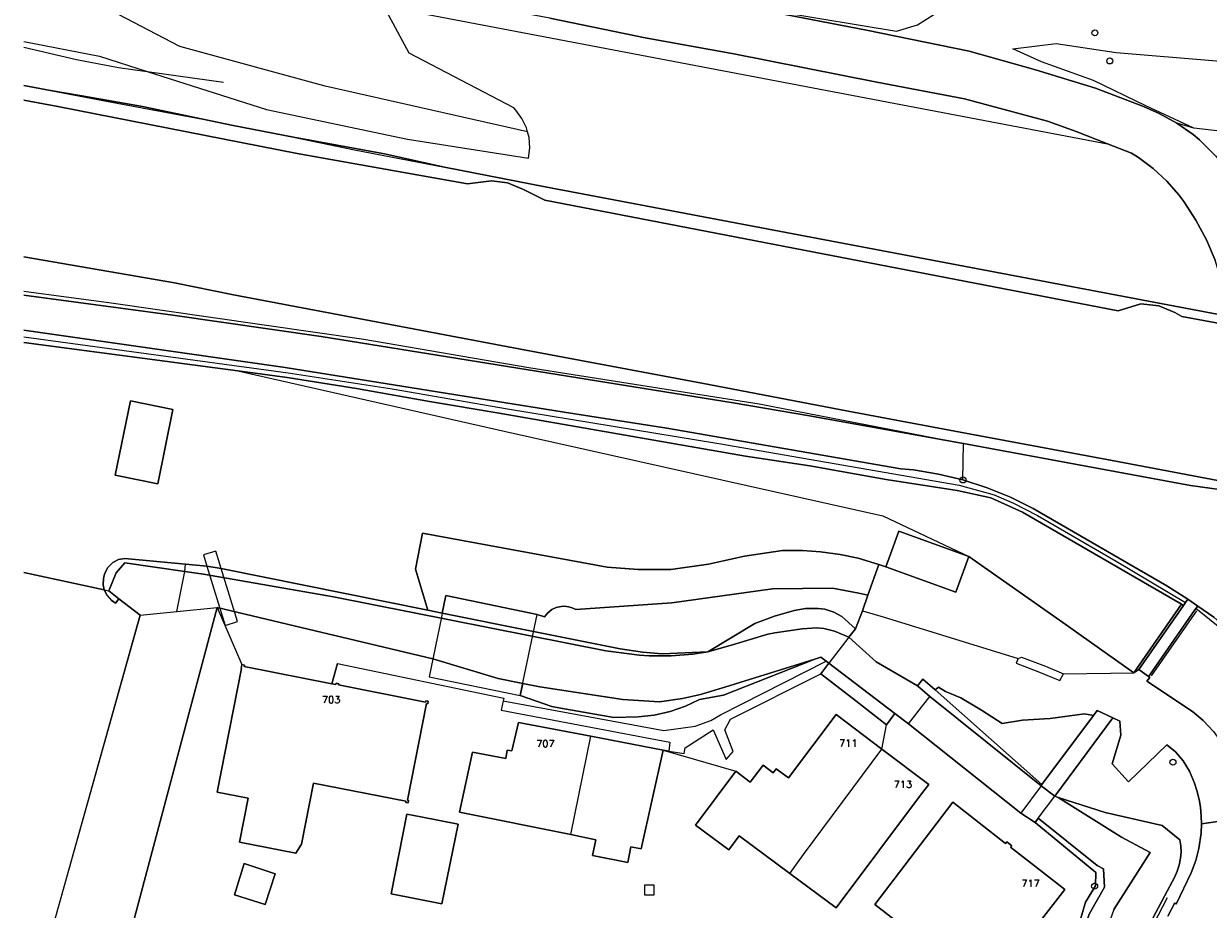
# Model space of a CAD drawing. Header units: metres. Extents: x 108000 to 109000, y 423600 to 424200.
# Tile 23 of 106: x 108000 to 108099, y 423992 to 424066. Entities that reach past the tile are written whole.
import ezdxf

# ---------------------------------------------------------------- set-up
doc = ezdxf.new("R2010")
doc.units = ezdxf.units.M
doc.header["$MEASUREMENT"] = 0
for name, color, linetype in [('bouwland', 10, 'Continuous'), ('Damwand', 10, 'Continuous'), ('dek', 10, 'Continuous'), ('Erf', 10, 'Continuous'), ('gesloten verharding', 10, 'Continuous'), ('grasland agrarisch', 10, 'Continuous'), ('grasland overig', 10, 'Continuous'), ('groenvoorziening', 10, 'Continuous'), ('half verhard', 10, 'Continuous'), ('Hek', 10, 'Continuous'), ('Huisnummers', 10, 'Continuous'), ('Inrit', 10, 'Continuous'), ('inspectie- _rioolput', 10, 'Continuous'), ('oever_ slootkant', 10, 'Continuous'), ('onverhard', 10, 'Continuous'), ('Overkapping', 10, 'Continuous'), ('pand', 10, 'Continuous'), ('rijbaan lokale weg', 10, 'Continuous'), ('spoorbaan', 10, 'Continuous'), ('struiken', 10, 'Continuous'), ('vegetatieobject', 10, 'Continuous'), ('Voetpad', 10, 'Continuous'), ('voetpad op trap', 10, 'Continuous'), ('Walbescherming', 10, 'Continuous'), ('waterloop_ sloot', 10, 'Continuous')]:
    doc.layers.add(name, color=color, linetype=linetype)
doc.styles.get("Standard").update_dxf_attribs({"font": 'txt.shx'})

# ---------------------------------------------------------------- blocks, each defined once
blk = doc.blocks.new('138_ACAD_1_FMEBLOCK8')
at = {"layer": 'waterloop_ sloot', "color": 5}
blk.add_line((4.87, 21.559), (-4.87, -13.266), dxfattribs=at)
blk.add_lwpolyline([(-4.87, -19.208), (-4.757, -19.417), (-4.257, -20.097), (-3.798, -20.568), (-2.781, -21.44), (-2.719, -21.56)], dxfattribs=at)
blk = doc.blocks.new('138_ACAD_1_FMEBLOCK9')
at = {"layer": 'rijbaan lokale weg', "color": 255}
for points in [[(39.346, -4.676), (39.186, -4.646), (26.462, -2.373), (20.066, -1.29), (-14.444, 4.269), (-26.855, 6.074), (-39.345, 7.741)], [(-39.345, 4.819), (-17.445, 1.69), (5.909, -2.052), (14.512, -3.4), (34.099, -6.798), (35.149, -6.907), (37.24, -7.245), (39.3, -7.741)]]:
    blk.add_lwpolyline(points, dxfattribs=at)
blk = doc.blocks.new('138_ACAD_1_FMEBLOCK16')
at = {"layer": 'bouwland', "color": 92, "true_color": 0x00e100}
for points in [[(-4.87, -12.224), (4.87, 22.602), (3.103, 23.979), (2.819, 23.615), (2.497, 23.829), (2.115, 24.242), (1.872, 24.72), (-4.87, 26.18)], [(-4.87, -26.18), (-3.25, -20.789), (-2.719, -20.517), (-2.781, -20.397), (-3.798, -19.525), (-4.257, -19.054), (-4.757, -18.374), (-4.87, -18.166)]]:
    blk.add_lwpolyline(points, dxfattribs=at)
blk = doc.blocks.new('138_ACAD_1_FMEBLOCK84')
at = {"layer": 'grasland overig', "color": 3, "true_color": 0x00f000}
for points in [[(-150.074, 29.017), (-183.212, 35.215), (-203.661, 39.134), (-204.798, 41.416), (-209.269, 42.363), (-211.14, 40.589), (-271.231, 51.984), (-279.652, 53.636), (-284.676, 54.757), (-292.295, 56.149), (-297.352, 57.129), (-299.892, 57.649), (-304.94, 58.71), (-310.035, 59.607), (-312.636, 60.075), (-314.89, 60.486)], [(-314.89, 59.254), (-312.044, 58.716), (-292.005, 54.793), (-277.739, 52.241), (-275.732, 52.505), (-274.373, 52.325), (-273.052, 51.776), (-271.258, 50.885), (-223.234, 41.616), (-221.353, 42.188), (-219.836, 42.026), (-218.494, 41.474), (-217.91, 41.135), (-203.228, 38.426), (-199.847, 37.934), (-197.475, 37.476), (-192.396, 35.911), (-174.63, 32.516), (-172.953, 32.923), (-171.779, 32.818), (-170.645, 32.609), (-169.417, 31.899), (-167.531, 31.169), (-144.923, 26.777)]]:
    blk.add_lwpolyline(points, dxfattribs=at)
blk = doc.blocks.new('138_ACAD_1_FMEBLOCK99')
at = {"layer": 'grasland agrarisch', "color": 3, "true_color": 0x00f000}
blk.add_line((-21.638, 8.836), (-39.573, 11.215), dxfattribs=at)
blk.add_lwpolyline([(-39.573, -8.039), (-32.832, -9.5), (-32.92, -9.094), (-32.898, -8.551), (-32.805, -8.175), (-32.542, -7.658), (-32.1, -7.201), (-31.631, -6.966), (-31.113, -6.883), (-26.023, -7.344), (-24.229, -7.507), (-23.037, -7.724), (-5.724, -11.215), (-6.778, -7.771), (-6.192, -4.74), (9.278, -7.613), (11.893, -7.788), (14.626, -7.788), (17.774, -7.35), (20.773, -6.679), (23.958, -6.217), (25.642, -6.206), (27.136, -6.305), (28.804, -6.538), (30.295, -6.86), (32.022, -7.39), (32.617, -7.573), (32.894, -6.81), (33.707, -4.575), (39.572, -6.707)], dxfattribs=at)

msp = doc.modelspace()

# ---------------------------------------------------------------- linework, layer by layer
at = {"layer": 'Damwand', "color": 12, "true_color": 0xc30000}
msp.add_line((108010.331, 424061.938), (108016.739, 424061.04), dxfattribs=at)
msp.add_lwpolyline([(108000, 424063.971), (108004.429, 424062.924), (108007.951, 424062.272), (108010.331, 424061.938)], dxfattribs=at)
at = {"layer": 'dek', "color": 255}
for points in [[(108015.054, 424021.437), (108015.344, 424020.501), (108016.883, 424015.526), (108017.91, 424015.844), (108016.081, 424021.755), (108015.054, 424021.437)], [(108035.357, 424018.024), (108035.052, 424016.551), (108034.982, 424016.21), (108033.951, 424011.228), (108041.581, 424009.664), (108042.982, 424016.448), (108035.357, 424018.024)], [(108069.092, 424014.531), (108067.426, 424012.359), (108072.943, 424008.138), (108074.075, 424007.276), (108075.859, 424009.563), (108074.841, 424010.472), (108071.392, 424012.484), (108069.092, 424014.531)], [(108083.49, 423999.809), (108084.681, 423999.006), (108084.954, 423999.368), (108086.347, 424001.211), (108085.185, 424002.103), (108083.49, 423999.809)]]:
    msp.add_lwpolyline(points, dxfattribs=at)
at = {"layer": 'Erf', "color": 52, "true_color": 0xd2d200}
for p, q in [((108016.196, 424017.034), (108018.269, 424012.24)), ((108071.85, 424005.174), (108072.233, 424007.213)), ((108054.008, 424004.998), (108053.531, 424005.071)), ((108053.531, 424005.071), (108059.618, 424003.311))]:
    msp.add_line(p, q, dxfattribs=at)
for points in [[(108016.196, 424017.034), (108007.357, 423983.795), (108008.383, 423983.366), (108009.798, 423985.484), (108015.494, 423982.155), (108012.254, 423977.103), (108012.093, 423976.851), (108018.354, 423973.493), (108028.966, 423967.046), (108046.042, 423956.259), (108046.243, 423956.578), (108050.414, 423954.02), (108054.554, 423951.552), (108074.602, 423939.418), (108076.561, 423948.055), (108079.193, 423959.408), (108079.737, 423961.754), (108080.382, 423964.26), (108084.096, 423962.569), (108084.614, 423962.375)], [(108067.196, 424012.531), (108066.746, 424012.868), (108066.252, 424012.713), (108058.586, 424009.681), (108056.588, 424009.323), (108055.419, 424008.758), (108054.124, 424008.304), (108052.785, 424008.004), (108051.441, 424007.878), (108049.421, 424007.823), (108044.808, 424008.637), (108044.21, 424008.742), (108041.581, 424009.664), (108041.788, 424010.673), (108039.742, 424011.091), (108034.263, 424012.734), (108016.196, 424017.034)], [(108040.15, 424009.223), (108053.59, 424006.724), (108056.21, 424007.084), (108057.539, 424007.563), (108058.334, 424008.045), (108067.196, 424012.531)], [(108066.742, 424011.468), (108067.426, 424012.359), (108067.196, 424012.531)], [(108025.807, 424010.645), (108026.148, 424010.578), (108026.17, 424010.685), (108026.376, 424010.645), (108026.354, 424010.537), (108033.646, 424009.102), (108033.667, 424009.21), (108033.873, 424009.17), (108033.833, 424008.964), (108033.734, 424008.983), (108032.136, 424000.886), (108032.234, 424000.867), (108032.194, 424000.661), (108031.988, 424000.701), (108032.007, 424000.8), (108024.267, 424002.327), (108023.258, 423997.216), (108022.791, 423996.452), (108018.072, 423997.383), (108018.796, 424001.052), (108016.187, 424001.567), (108018.246, 424011.918), (108018.207, 424011.926), (108018.269, 424012.24)], [(108018.269, 424012.24), (108018.475, 424012.2), (108018.454, 424012.092), (108025.807, 424010.645)], [(108025.807, 424010.645), (108026.271, 424012.351), (108040.19, 424009.424), (108040.15, 424009.223)], [(108054.008, 424004.998), (108055.289, 424004.79), (108055.378, 424005.267), (108057.729, 424006.787), (108058.833, 424004.287), (108059.398, 424004.972), (108058.712, 424006.788), (108059.187, 424007.681), (108066.742, 424011.468)], [(108072.233, 424007.213), (108069.673, 424009.197), (108066.742, 424011.468)], [(108040.15, 424009.223), (108039.989, 424008.416), (108054.097, 424005.742), (108054.008, 424004.998)], [(108059.618, 424003.311), (108060.842, 424002.388), (108061.914, 424003.81), (108062.746, 424003.171), (108063.011, 424003.522), (108064.025, 424002.757), (108068.025, 424008.057), (108071.85, 424005.174)], [(108085.437, 423962.066), (108086.344, 423965.592), (108085.804, 423965.949), (108085.542, 423966.059), (108083.991, 423966.711), (108082.519, 423967.329), (108081.304, 423967.839), (108081.776, 423969.674), (108075.331, 423972.514), (108077.205, 423976.802), (108079.382, 423975.85), (108079.587, 423976.321), (108083.364, 423974.67), (108085.052, 423980.665), (108085.486, 423980.537), (108088.914, 423992.34), (108089.747, 423993.71), (108089.776, 423994.841), (108084.681, 423999.006), (108083.49, 423999.809), (108074.075, 424007.276), (108072.943, 424008.138), (108072.233, 424007.213)], [(108053.531, 424005.071), (108051.695, 423996.811), (108050.843, 423996.984), (108050.583, 423995.675), (108047.632, 423996.261), (108047.9, 423997.58), (108045.818, 423998.002), (108036.478, 423999.896), (108037.576, 424004.9), (108040.375, 424004.366), (108040.493, 424005.08), (108040.881, 424005.021), (108041.444, 424007.404), (108047.488, 424006.237), (108053.531, 424005.071)], [(108071.85, 424005.174), (108075.784, 424002.21), (108075.182, 424001.412), (108068.038, 423991.86), (108064.163, 423994.735), (108059.906, 423997.893), (108059.036, 423996.72), (108056.258, 423998.782), (108059.618, 424003.311)], [(108082.316, 423997.399), (108082.734, 423997.073), (108082.636, 423996.947), (108086.391, 423994.023), (108087.188, 423993.402), (108080.638, 423984.992), (108076.914, 423980.198), (108072.184, 423983.873), (108075.852, 423988.596), (108071.269, 423992.137), (108073.34, 423994.862), (108077.791, 424000.719), (108082.218, 423997.273), (108082.316, 423997.399)], [(108033.241, 423999.489), (108036.367, 423998.872), (108035.021, 423992.207), (108030.773, 423993.045), (108032.089, 423999.716), (108033.241, 423999.489)], [(108018.464, 423995.592), (108021.055, 423994.731), (108020.223, 423992.14), (108017.662, 423992.971), (108018.464, 423995.592)]]:
    msp.add_lwpolyline(points, dxfattribs=at)
at = {"layer": 'gesloten verharding', "color": 255}
msp.add_line((108087.076, 424011.46), (108092.95, 424011.569), dxfattribs=at)
for points in [[(108099.826, 424054.839), (108098.441, 424056.207), (108097.923, 424056.664), (108096.543, 424057.605), (108095.08, 424058.409), (108093.773, 424058.983), (108089.736, 424060.527), (108084.717, 424062.077), (108079.162, 424063.631), (108070.574, 424065.384), (108062.17, 424067.011)], [(108044.064, 424066.405), (108052.046, 424064.742), (108059.462, 424063.406), (108071.435, 424061.031), (108078.779, 424059.646), (108085.73, 424057.756), (108088.135, 424056.907), (108090.753, 424055.88), (108092.765, 424055.091), (108093.344, 424054.721), (108094.579, 424053.794), (108095.712, 424052.745), (108096.73, 424051.584), (108097.136, 424051.032), (108098.15, 424049.471), (108099.027, 424047.829), (108099.759, 424046.118)], [(108092.95, 424011.569), (108087.003, 424015.761), (108079.145, 424021.301), (108078.055, 424018.303), (108072.19, 424020.435), (108071.595, 424020.618), (108070.695, 424018.064), (108070.232, 424016.736)], [(108070.232, 424016.736), (108069.645, 424015.252), (108069.092, 424014.531), (108071.392, 424012.484), (108074.841, 424010.472), (108075.293, 424011.028), (108076.306, 424010.136), (108076.604, 424010.351), (108077.178, 424009.984), (108078.458, 424009.474), (108080.186, 424008.43), (108081.932, 424007.311), (108083.63, 424007.579), (108085.949, 424007.738), (108088.812, 424008.132), (108089.567, 424007.983), (108089.888, 424008.414), (108091.191, 424007.783), (108091.774, 424007.501), (108091.864, 424006.321), (108091.149, 424003.942), (108092.508, 424002.436), (108095.728, 424005.531), (108096.429, 424004.936), (108097.091, 424004.173), (108097.625, 424003.316), (108098.046, 424002.317), (108098.237, 424001.701), (108098.417, 424000.948), (108098.523, 424000.312), (108098.598, 423999.542), (108098.616, 423998.897), (108102.924, 423999.508)], [(108070.232, 424016.736), (108071.953, 424016.245), (108083.258, 424012.766)], [(108083.258, 424012.766), (108083.102, 424012.366), (108084.911, 424011.657), (108086.761, 424010.913), (108087.076, 424011.46)], [(108083.258, 424012.766), (108083.549, 424012.856), (108085.547, 424012.111), (108087.076, 424011.46)], [(108067.426, 424012.359), (108066.742, 424011.468), (108069.673, 424009.197), (108072.233, 424007.213), (108072.943, 424008.138), (108067.426, 424012.359)], [(108099.629, 424006.629), (108098.747, 424007.573), (108097.858, 424008.324), (108094.042, 424010.847), (108094.288, 424011.173), (108094.195, 424011.256), (108093.374, 424011.828), (108092.95, 424011.569)]]:
    msp.add_lwpolyline(points, dxfattribs=at)
at = {"layer": 'grasland agrarisch', "color": 3, "true_color": 0x00f000}
for points in [[(108017.935, 424036.844), (108040.243, 424031.799), (108071.933, 424024.7), (108079.145, 424021.301)], [(108079.145, 424021.301), (108087.003, 424015.761), (108092.95, 424011.569), (108096.936, 424017.296), (108083.64, 424025.008), (108080.978, 424026.214), (108078.162, 424026.843), (108072.203, 424027.753), (108065.837, 424028.884), (108060.432, 424029.718), (108039.806, 424033.315), (108033.966, 424034.271), (108027.856, 424035.381), (108022.064, 424036.296), (108017.935, 424036.844)], [(108011.229, 424027.397), (108007.671, 424028.118), (108008.931, 424034.337), (108012.489, 424033.616), (108011.229, 424027.397)]]:
    msp.add_lwpolyline(points, dxfattribs=at)
at = {"layer": 'groenvoorziening', "color": 3}
msp.add_line((108097.985, 424057.185), (108096.543, 424057.605), dxfattribs=at)
for points in [[(108042.18, 424056.88), (108025.252, 424060.713), (108013.065, 424064.021), (108005.309, 424068.087), (108000, 424072.389)], [(108090.753, 424055.88), (108088.135, 424056.907), (108085.73, 424057.756), (108078.779, 424059.646), (108071.435, 424061.031), (108059.462, 424063.406), (108052.046, 424064.742), (108044.064, 424066.405), (108035.629, 424067.989), (108035.02, 424068.642), (108034.89, 424069.646), (108035.002, 424070.724), (108035.615, 424071.617), (108036.871, 424071.711), (108037.837, 424071.494), (108038.206, 424071.314)], [(108059.267, 424067.865), (108063.283, 424066.94), (108073.085, 424065.319), (108074.844, 424065.851), (108077.498, 424067.517), (108079.499, 424070.139), (108080.747, 424069.865)], [(108046.553, 424069.564), (108059.153, 424067.562), (108062.17, 424067.011), (108070.574, 424065.384), (108079.162, 424063.631), (108084.717, 424062.077), (108089.736, 424060.527), (108093.773, 424058.983), (108095.08, 424058.409), (108096.543, 424057.605)], [(108023.508, 424068.661), (108030.911, 424067.254), (108090.753, 424055.88)], [(108042.18, 424056.88), (108042.09, 424057.219), (108041.719, 424057.996), (108041.211, 424058.691), (108041.036, 424058.878), (108032.265, 424063.473), (108030.372, 424066.973), (108028.363, 424067.24), (108026.457, 424067.657), (108024.591, 424068.229), (108023.508, 424068.661)], [(108000, 424064.427), (108006.34, 424063.208), (108010.331, 424061.938), (108020.334, 424058.756), (108032.123, 424056.246), (108042.279, 424054.672), (108042.375, 424055.528), (108042.311, 424056.387), (108042.18, 424056.88)], [(108097.985, 424057.185), (108093.971, 424059.058), (108089.577, 424061.178), (108085.217, 424062.751), (108082.81, 424063.827), (108086.464, 424064.281), (108091.468, 424063.516), (108099.889, 424062.822), (108105.297, 424062.667), (108110.751, 424063.002), (108114.749, 424063.394), (108117.181, 424063.173), (108120.925, 424062.291)], [(108000, 424060.761), (108002.254, 424060.35), (108004.855, 424059.882), (108009.95, 424058.985), (108014.998, 424057.924), (108017.538, 424057.404), (108022.595, 424056.424), (108030.214, 424055.032), (108035.238, 424053.911), (108043.659, 424052.259), (108103.75, 424040.864), (108105.621, 424042.638), (108110.092, 424041.691), (108111.229, 424039.409), (108131.678, 424035.49), (108164.816, 424029.292)], [(108096.543, 424057.605), (108097.923, 424056.664), (108098.441, 424056.207), (108099.826, 424054.839), (108100.527, 424054.022)], [(108138.129, 424046.876), (108137.592, 424047.18), (108133.202, 424048.954), (108127.921, 424051.089), (108119.272, 424054.085), (108106.431, 424056.192), (108097.985, 424057.185)], [(108100.527, 424054.022), (108101.094, 424053.362), (108102.236, 424051.786), (108103.075, 424050.128), (108103.844, 424048.269), (108104.462, 424046.355), (108104.576, 424045.816), (108104.82, 424044.159), (108100.592, 424042.823), (108100.301, 424044.358), (108099.759, 424046.118), (108099.027, 424047.829), (108098.15, 424049.471), (108097.136, 424051.032), (108096.73, 424051.584), (108095.712, 424052.745), (108094.579, 424053.794), (108093.344, 424054.721), (108092.765, 424055.091), (108090.753, 424055.88)], [(108116.847, 424024.419), (108116.116, 424024.552), (108108.366, 424026.203), (108101.013, 424027.475), (108091.15, 424029.332), (108078.867, 424031.642), (108069.026, 424033.473), (108056.769, 424035.818), (108042.055, 424038.581), (108017.566, 424043.233), (108012.641, 424044.229), (108000, 424046.403)], [(108000, 424043.515), (108007.334, 424042.541), (108028.487, 424039.509), (108042.29, 424037.132), (108061.569, 424034.078), (108078.531, 424030.808)], [(108000, 424043.194), (108012.49, 424041.528), (108024.901, 424039.723), (108059.411, 424034.164), (108065.807, 424033.081), (108078.531, 424030.808)], [(108078.531, 424030.808), (108078.691, 424030.778), (108097.701, 424027.255), (108100.134, 424026.908), (108102.565, 424026.562), (108104.965, 424026.22), (108107.39, 424025.869), (108116.656, 424024.119)], [(108035.052, 424016.551), (108042.688, 424015.024), (108049.953, 424013.57), (108051.825, 424013.279), (108053.466, 424013.156), (108057.29, 424013.305), (108061.222, 424015.686), (108062.857, 424016.311), (108064.522, 424016.775), (108065.463, 424016.932), (108066.518, 424016.954), (108067.084, 424016.883), (108067.831, 424016.65), (108068.515, 424016.271), (108069.645, 424015.252), (108070.232, 424016.736), (108070.695, 424018.064), (108069.922, 424018.237), (108067.716, 424018.64), (108062.691, 424018.594), (108054.262, 424017.429), (108046.224, 424016.848), (108045.932, 424016.997), (108045.615, 424017.093), (108045.286, 424017.133), (108045.01, 424017.123), (108044.579, 424017.024), (108044.23, 424016.859), (108043.881, 424016.588), (108043.603, 424016.245), (108042.982, 424016.448), (108035.357, 424018.024), (108035.052, 424016.551)], [(108097.11, 424017.195), (108096.936, 424017.296), (108092.95, 424011.569), (108093.374, 424011.828), (108097.11, 424017.195)], [(108098.145, 424016.931), (108098.074, 424016.829), (108094.29, 424011.393), (108094.195, 424011.256), (108094.288, 424011.173), (108094.042, 424010.847), (108097.858, 424008.324), (108098.747, 424007.573), (108099.629, 424006.629), (108100.389, 424005.582), (108100.78, 424004.913), (108101.068, 424004.333), (108101.452, 424003.373), (108101.643, 424002.755), (108101.807, 424002.07), (108102.329, 424000.645), (108102.574, 424000.105), (108102.924, 423999.508), (108103.469, 423998.806), (108104.187, 423998.128), (108105.005, 423997.574), (108106.046, 423997.029)], [(108132.079, 423989.874), (108131.772, 423990.125), (108127.975, 423992.907), (108119.942, 423999.909), (108116.513, 424002.634), (108111.803, 424006.499), (108103.551, 424013.047), (108101.419, 424014.666), (108099.663, 424016.216), (108098.3, 424017.154), (108098.145, 424016.931)], [(108132.079, 423989.874), (108124.487, 423994.49), (108117.621, 423999.656), (108113.498, 424003.747), (108109.688, 424007.58), (108103.994, 424012.219), (108098.145, 424016.931)]]:
    msp.add_lwpolyline(points, dxfattribs=at)
at = {"layer": 'half verhard', "color": 255}
msp.add_lwpolyline([(108071.595, 424020.618), (108069.868, 424021.148), (108068.377, 424021.47), (108066.709, 424021.703), (108065.215, 424021.802), (108063.531, 424021.791), (108060.346, 424021.329), (108057.347, 424020.658), (108054.199, 424020.22), (108051.466, 424020.22), (108048.851, 424020.395), (108033.381, 424023.268), (108032.795, 424020.237), (108033.849, 424016.793), (108035.052, 424016.551), (108035.357, 424018.024), (108042.982, 424016.448), (108043.603, 424016.245), (108043.881, 424016.588), (108044.23, 424016.859), (108044.579, 424017.024), (108045.01, 424017.123), (108045.286, 424017.133), (108045.615, 424017.093), (108045.932, 424016.997), (108046.224, 424016.848), (108054.262, 424017.429), (108062.691, 424018.594), (108067.716, 424018.64), (108069.922, 424018.237), (108070.695, 424018.064), (108071.595, 424020.618)], dxfattribs=at)
at = {"layer": 'Hek', "color": 30}
for p, q in [((108000, 424019.969), (108006.741, 424018.508)), ((108006.741, 424018.508), (108007.129, 424018.424)), ((108092.95, 424011.569), (108096.936, 424017.296)), ((108098.196, 424016.744), (108094.416, 424011.305)), ((108026.271, 424012.351), (108025.807, 424010.645))]:
    msp.add_line(p, q, dxfattribs=at)
for points in [[(108000, 424060.761), (108002.254, 424060.35), (108007.374, 424059.352), (108014.998, 424057.924), (108017.538, 424057.404), (108022.595, 424056.424), (108027.697, 424055.358), (108035.238, 424053.911), (108043.659, 424052.259), (108103.75, 424040.864), (108105.621, 424042.638), (108110.092, 424041.691), (108111.229, 424039.409), (108131.678, 424035.49), (108164.816, 424029.292)], [(108000, 424046.403), (108012.641, 424044.229), (108017.566, 424043.233), (108042.055, 424038.581), (108056.769, 424035.818), (108069.026, 424033.473), (108078.867, 424031.642), (108091.15, 424029.332), (108101.013, 424027.475), (108108.366, 424026.203), (108116.116, 424024.552), (108116.847, 424024.419), (108117.823, 424024.242), (108118.295, 424024.255), (108120.386, 424024.314), (108125.241, 424023.355), (108132.636, 424022.04), (108135.108, 424021.526), (108137.517, 424021.031), (108142.363, 424020.05), (108149.857, 424018.61), (108159.694, 424016.86), (108167.007, 424015.419), (108169.384, 424014.975)], [(108096.936, 424017.296), (108083.64, 424025.008), (108080.978, 424026.214), (108078.162, 424026.843), (108072.203, 424027.753), (108065.837, 424028.884), (108060.432, 424029.718), (108039.806, 424033.315), (108033.966, 424034.271), (108027.856, 424035.381), (108022.064, 424036.296), (108017.935, 424036.844), (108000, 424039.223)], [(108072.19, 424020.435), (108071.595, 424020.618), (108069.868, 424021.148), (108068.377, 424021.47), (108066.709, 424021.703), (108065.215, 424021.802), (108063.531, 424021.791), (108060.346, 424021.329), (108057.347, 424020.658), (108054.199, 424020.22), (108051.466, 424020.22), (108048.851, 424020.395), (108033.381, 424023.268), (108032.795, 424020.237), (108033.849, 424016.793), (108035.052, 424016.551)], [(108095.749, 423992.714), (108089.668, 423980.989), (108089.044, 423978.803)]]:
    msp.add_lwpolyline(points, dxfattribs=at)
at = {"layer": 'Inrit', "color": 255}
for points in [[(108035.357, 424018.024), (108035.052, 424016.551), (108034.982, 424016.21), (108033.951, 424011.228), (108041.581, 424009.664), (108042.982, 424016.448), (108035.357, 424018.024)], [(108069.092, 424014.531), (108067.426, 424012.359), (108072.943, 424008.138), (108074.075, 424007.276), (108075.859, 424009.563), (108074.841, 424010.472), (108071.392, 424012.484), (108069.092, 424014.531)], [(108083.49, 423999.809), (108084.681, 423999.006), (108084.954, 423999.368), (108086.347, 424001.211), (108085.185, 424002.103), (108083.49, 423999.809)]]:
    msp.add_lwpolyline(points, dxfattribs=at)
at = {"layer": 'inspectie- _rioolput', "color": 30}
for p, q in [((108052.78, 423993.758), (108051.98, 423993.758)), ((108051.98, 423993.758), (108051.98, 423992.958)), ((108052.78, 423992.958), (108052.78, 423993.758)), ((108051.98, 423992.958), (108052.78, 423992.958))]:
    msp.add_line(p, q, dxfattribs=at)
at = {"layer": 'oever_ slootkant', "color": 92, "true_color": 0x00c300}
msp.add_line((108013.502, 424020.05), (108013.55, 424020.664), dxfattribs=at)
for points in [[(108013.55, 424020.664), (108008.46, 424021.125), (108007.942, 424021.042), (108007.473, 424020.807), (108007.031, 424020.35), (108006.768, 424019.833), (108006.675, 424019.457), (108006.653, 424018.914), (108006.741, 424018.508), (108006.985, 424018.03), (108007.366, 424017.617), (108007.689, 424017.403), (108007.972, 424017.767), (108007.129, 424018.424), (108007.735, 424019.925), (108008.466, 424020.779), (108013.502, 424020.05)], [(108057.29, 424013.305), (108053.466, 424013.156), (108051.825, 424013.279), (108049.953, 424013.57), (108042.688, 424015.024), (108035.052, 424016.551), (108033.849, 424016.793), (108016.536, 424020.284), (108015.344, 424020.501), (108013.55, 424020.664)], [(108013.502, 424020.05), (108015.066, 424019.824), (108025.951, 424017.929), (108048.732, 424013.39), (108051.576, 424013.044), (108052.365, 424012.976), (108054.205, 424012.966), (108056.04, 424013.115), (108057.29, 424013.305)], [(108057.29, 424013.305), (108059.352, 424013.912), (108062.308, 424014.8), (108062.895, 424014.912), (108065.196, 424015.249), (108066.417, 424015.339), (108067.006, 424015.28), (108067.899, 424015.058), (108069.092, 424014.531), (108069.645, 424015.252), (108068.515, 424016.271), (108067.831, 424016.65), (108067.084, 424016.883), (108066.518, 424016.954), (108065.463, 424016.932), (108064.522, 424016.775), (108062.857, 424016.311), (108061.222, 424015.686), (108057.29, 424013.305)], [(108066.252, 424012.713), (108058.707, 424010.348), (108056.662, 424009.742), (108055.165, 424009.414), (108053.231, 424009.136), (108050.164, 424009.312), (108043.226, 424010.379), (108041.788, 424010.673), (108041.581, 424009.664), (108044.21, 424008.742), (108044.808, 424008.637), (108049.421, 424007.823), (108051.441, 424007.878), (108052.785, 424008.004), (108054.124, 424008.304), (108055.419, 424008.758), (108056.588, 424009.323), (108058.586, 424009.681), (108066.252, 424012.713)], [(108074.841, 424010.472), (108075.859, 424009.563), (108085.185, 424002.103), (108085.26, 424002.203), (108076.306, 424010.136), (108075.293, 424011.028), (108074.841, 424010.472)], [(108083.991, 423966.711), (108085.542, 423966.059), (108088.778, 423978.87), (108089.399, 423981.329), (108095.51, 423992.841), (108096.378, 423994.475), (108096.592, 423994.945), (108096.751, 423995.435), (108096.867, 423996.025), (108096.904, 423996.539), (108096.884, 423997.055), (108096.807, 423997.564), (108095.318, 423998.755), (108090.56, 423999.845), (108086.613, 424001.125), (108091.914, 423997.782), (108094.324, 423996.494), (108091.27, 423991.73), (108087.763, 423981.878), (108084.301, 423967.97)], [(108084.301, 423967.97), (108082.802, 423968.371), (108083.366, 423970.36), (108085.932, 423980.027), (108086.973, 423984.324), (108088.272, 423988.609), (108089.218, 423991.353), (108090.5, 423993.608), (108090.403, 423995.142), (108089.896, 423995.416), (108084.954, 423999.368), (108084.681, 423999.006), (108089.776, 423994.841), (108089.747, 423993.71), (108088.914, 423992.34), (108085.486, 423980.537), (108085.052, 423980.665), (108083.364, 423974.67), (108083.839, 423974.462), (108081.776, 423969.674), (108081.304, 423967.839), (108082.519, 423967.329), (108083.991, 423966.711)]]:
    msp.add_lwpolyline(points, dxfattribs=at)
at = {"layer": 'onverhard', "color": 255}
for points in [[(108097.294, 424017.46), (108097.479, 424017.725), (108095.711, 424018.856), (108084.518, 424025.32), (108082.623, 424026.265), (108080.661, 424027.064), (108078.645, 424027.713), (108076.585, 424028.209), (108074.494, 424028.547), (108073.444, 424028.656), (108053.857, 424032.054), (108045.254, 424033.402), (108021.9, 424037.144), (108000, 424040.273)], [(108000, 424039.711), (108022.156, 424036.691), (108030.844, 424035.357), (108040.497, 424033.678), (108058.217, 424030.757), (108078.327, 424027.284), (108081.269, 424026.479), (108082.878, 424025.766), (108084.878, 424024.731), (108091.474, 424020.913), (108097.294, 424017.46)], [(108000, 424039.223), (108017.935, 424036.844), (108022.064, 424036.296), (108027.856, 424035.381), (108033.966, 424034.271), (108039.806, 424033.315), (108060.432, 424029.718), (108065.837, 424028.884), (108072.203, 424027.753), (108078.162, 424026.843), (108080.978, 424026.214), (108083.64, 424025.008), (108096.936, 424017.296), (108097.11, 424017.195), (108097.294, 424017.46)]]:
    msp.add_lwpolyline(points, dxfattribs=at)
at = {"layer": 'Overkapping', "color": 12, "true_color": 0xe10000}
msp.add_lwpolyline([(108012.489, 424033.616), (108008.931, 424034.337), (108007.671, 424028.118), (108011.229, 424027.397), (108012.489, 424033.616)], dxfattribs=at)
at = {"layer": 'pand', "color": 1}
msp.add_line((108045.818, 423998.002), (108047.488, 424006.237), dxfattribs=at)
for points in [[(108079.145, 424021.301), (108073.28, 424023.433), (108072.467, 424021.198), (108072.19, 424020.435), (108078.055, 424018.303), (108079.145, 424021.301)], [(108018.269, 424012.24), (108018.207, 424011.926), (108018.246, 424011.918), (108016.187, 424001.567), (108018.796, 424001.052), (108018.072, 423997.383), (108022.791, 423996.452), (108023.258, 423997.216), (108024.267, 424002.327), (108032.007, 424000.8), (108031.988, 424000.701), (108032.194, 424000.661), (108032.234, 424000.867), (108032.136, 424000.886), (108033.734, 424008.983), (108033.833, 424008.964), (108033.873, 424009.17), (108033.667, 424009.21), (108033.646, 424009.102), (108026.354, 424010.537), (108026.376, 424010.645), (108026.17, 424010.685), (108026.148, 424010.578), (108025.807, 424010.645), (108018.454, 424012.092), (108018.475, 424012.2), (108018.269, 424012.24)], [(108071.85, 424005.174), (108068.025, 424008.057), (108064.025, 424002.757), (108063.011, 424003.522), (108062.746, 424003.171), (108061.914, 424003.81), (108060.842, 424002.388), (108059.618, 424003.311), (108056.258, 423998.782), (108059.036, 423996.72), (108059.906, 423997.893), (108064.163, 423994.735)], [(108047.488, 424006.237), (108041.444, 424007.404), (108040.881, 424005.021), (108040.493, 424005.08), (108040.375, 424004.366), (108037.576, 424004.9), (108036.478, 423999.896), (108045.818, 423998.002)], [(108045.818, 423998.002), (108047.9, 423997.58), (108047.632, 423996.261), (108050.583, 423995.675), (108050.843, 423996.984), (108051.695, 423996.811), (108053.531, 424005.071), (108047.488, 424006.237)], [(108064.163, 423994.735), (108065.291, 423996.344), (108071.85, 424005.174)], [(108064.163, 423994.735), (108068.038, 423991.86), (108075.182, 424001.412), (108075.784, 424002.21), (108071.85, 424005.174)], [(108082.316, 423997.399), (108082.218, 423997.273), (108077.791, 424000.719), (108073.34, 423994.862), (108071.269, 423992.137), (108075.852, 423988.596), (108072.184, 423983.873), (108076.914, 423980.198), (108080.638, 423984.992), (108087.188, 423993.402), (108086.391, 423994.023), (108082.636, 423996.947), (108082.734, 423997.073), (108082.316, 423997.399)], [(108033.241, 423999.489), (108032.089, 423999.716), (108030.773, 423993.045), (108035.021, 423992.207), (108036.367, 423998.872), (108033.241, 423999.489)], [(108018.464, 423995.592), (108017.662, 423992.971), (108020.223, 423992.14), (108021.055, 423994.731), (108018.464, 423995.592)]]:
    msp.add_lwpolyline(points, dxfattribs=at)
at = {"layer": 'rijbaan lokale weg', "color": 255}
msp.add_line((108078.645, 424027.713), (108078.691, 424030.778), dxfattribs=at)
for points in [[(108136.155, 423991.145), (108132.976, 423993.67), (108126.632, 423998.845), (108116.621, 424007.229), (108113.737, 424010.055), (108113.366, 424010.379), (108113.016, 424011.105), (108112.816, 424011.886), (108112.774, 424012.691), (108112.892, 424013.488), (108116.656, 424024.119), (108107.39, 424025.869), (108104.965, 424026.22), (108102.565, 424026.562), (108100.134, 424026.908), (108097.701, 424027.255), (108078.691, 424030.778)], [(108078.645, 424027.713), (108080.661, 424027.064), (108082.623, 424026.265), (108084.518, 424025.32), (108095.711, 424018.856), (108097.479, 424017.725), (108098.3, 424017.154), (108099.663, 424016.216), (108101.419, 424014.666), (108103.551, 424013.047), (108111.803, 424006.499), (108116.513, 424002.634), (108119.942, 423999.909), (108127.975, 423992.907), (108131.772, 423990.125), (108132.079, 423989.874), (108145.915, 423978.541), (108146.107, 423978.32), (108148.895, 423975.938), (108150.65, 423974.065)], [(108150.65, 423974.065), (108147.886, 423974.652), (108106.046, 423997.029), (108105.005, 423997.574), (108104.187, 423998.128), (108103.469, 423998.806), (108102.924, 423999.508), (108098.616, 423998.897), (108098.586, 423998.124), (108098.408, 423996.848), (108098.153, 423995.848), (108097.763, 423994.794), (108096.506, 423992.182), (108096.383, 423992.284), (108095.793, 423991.174)]]:
    msp.add_lwpolyline(points, dxfattribs=at)
at = {"layer": 'spoorbaan', "color": 255}
for points in [[(108169.967, 424027.052), (108147.359, 424031.444), (108145.473, 424032.174), (108144.245, 424032.884), (108143.111, 424033.093), (108141.937, 424033.198), (108140.26, 424032.791), (108122.494, 424036.186), (108117.415, 424037.751), (108115.043, 424038.209), (108111.662, 424038.701), (108096.98, 424041.41), (108096.396, 424041.749), (108095.054, 424042.301), (108093.537, 424042.463), (108091.656, 424041.891), (108043.632, 424051.16), (108041.838, 424052.051), (108040.517, 424052.6), (108039.158, 424052.78), (108037.151, 424052.516), (108022.885, 424055.068), (108002.846, 424058.991), (108000, 424059.529)], [(108000, 424046.403), (108012.641, 424044.229), (108017.566, 424043.233), (108042.055, 424038.581), (108056.769, 424035.818), (108069.026, 424033.473), (108078.867, 424031.642), (108091.15, 424029.332), (108101.013, 424027.475), (108108.366, 424026.203), (108116.116, 424024.552), (108116.847, 424024.419), (108117.823, 424024.242), (108118.295, 424024.255), (108120.386, 424024.314), (108125.241, 424023.355), (108132.636, 424022.04), (108135.108, 424021.526), (108137.517, 424021.031), (108142.363, 424020.05), (108149.857, 424018.61)]]:
    msp.add_lwpolyline(points, dxfattribs=at)
at = {"layer": 'struiken', "color": 92, "true_color": 0x00c300}
for points in [[(108089.567, 424007.983), (108088.812, 424008.132), (108085.949, 424007.738), (108083.63, 424007.579), (108081.932, 424007.311), (108080.186, 424008.43), (108078.458, 424009.474), (108077.178, 424009.984), (108076.604, 424010.351), (108076.306, 424010.136), (108085.26, 424002.203), (108089.567, 424007.983)], [(108098.237, 424001.701), (108098.046, 424002.317), (108097.625, 424003.316), (108097.091, 424004.173), (108096.429, 424004.936), (108095.728, 424005.531), (108092.508, 424002.436), (108091.149, 424003.942), (108091.864, 424006.321), (108091.774, 424007.501), (108091.191, 424007.783), (108086.347, 424001.211), (108086.613, 424001.125), (108090.56, 423999.845), (108095.318, 423998.755), (108096.807, 423997.564), (108096.884, 423997.055), (108096.904, 423996.539), (108096.867, 423996.025), (108096.751, 423995.435), (108096.592, 423994.945), (108096.378, 423994.475), (108095.51, 423992.841), (108089.399, 423981.329)], [(108095.793, 423991.174), (108096.383, 423992.284), (108096.506, 423992.182), (108097.763, 423994.794), (108098.153, 423995.848), (108098.408, 423996.848), (108098.586, 423998.124), (108098.616, 423998.897), (108098.598, 423999.542), (108098.523, 424000.312), (108098.417, 424000.948), (108098.237, 424001.701)]]:
    msp.add_lwpolyline(points, dxfattribs=at)
at = {"layer": 'vegetatieobject', "color": 3}
for centre in [(108089.693, 424065.165), (108090.941, 424062.81), (108078.645, 424027.713), (108096.227, 424004.068), (108089.673, 423993.683)]:
    msp.add_circle(centre, 0.25, dxfattribs=at)
at = {"layer": 'Voetpad', "color": 255}
msp.add_lwpolyline([(108015.054, 424021.437), (108015.344, 424020.501), (108016.883, 424015.526), (108017.91, 424015.844), (108016.081, 424021.755), (108015.054, 424021.437)], dxfattribs=at)
at = {"layer": 'voetpad op trap', "color": 255}
for points in [[(108098.074, 424016.829), (108098.145, 424016.931), (108098.3, 424017.154), (108097.479, 424017.725), (108097.294, 424017.46), (108097.11, 424017.195), (108093.374, 424011.828), (108094.195, 424011.256), (108094.29, 424011.393), (108098.074, 424016.829)], [(108091.191, 424007.783), (108089.888, 424008.414), (108089.567, 424007.983), (108085.26, 424002.203), (108085.185, 424002.103), (108086.347, 424001.211), (108091.191, 424007.783)]]:
    msp.add_lwpolyline(points, dxfattribs=at)
at = {"layer": 'Walbescherming', "color": 255}
msp.add_lwpolyline([(108084.954, 423999.368), (108089.896, 423995.416), (108090.403, 423995.142), (108090.5, 423993.608), (108089.218, 423991.353), (108088.272, 423988.609), (108086.973, 423984.324), (108085.932, 423980.027), (108083.366, 423970.36), (108082.802, 423968.371)], dxfattribs=at)
at = {"layer": 'waterloop_ sloot', "color": 5}
for p, q in [((108012.835, 424016.699), (108013.502, 424020.05)), ((108009.739, 424016.39), (108012.835, 424016.699)), ((108012.835, 424016.699), (108016.196, 424017.034))]:
    msp.add_line(p, q, dxfattribs=at)
for points in [[(108013.502, 424020.05), (108008.466, 424020.779), (108007.735, 424019.925), (108007.129, 424018.424), (108007.972, 424017.767), (108009.739, 424016.39)], [(108091.27, 423991.73), (108094.324, 423996.494), (108091.914, 423997.782), (108086.613, 424001.125), (108086.347, 424001.211), (108085.185, 424002.103), (108075.859, 424009.563), (108074.841, 424010.472), (108071.392, 424012.484), (108069.092, 424014.531), (108067.899, 424015.058), (108067.006, 424015.28), (108066.417, 424015.339), (108065.196, 424015.249), (108062.895, 424014.912), (108062.308, 424014.8), (108059.352, 424013.912), (108057.29, 424013.305), (108056.04, 424013.115), (108054.205, 424012.966), (108052.365, 424012.976), (108051.576, 424013.044), (108048.732, 424013.39), (108025.951, 424017.929), (108015.066, 424019.824), (108013.502, 424020.05)], [(108006.57, 423980.357), (108007.357, 423983.795), (108016.196, 424017.034)], [(108016.196, 424017.034), (108034.263, 424012.734), (108039.742, 424011.091), (108041.788, 424010.673), (108043.226, 424010.379), (108050.164, 424009.312), (108053.231, 424009.136), (108055.165, 424009.414), (108056.662, 424009.742), (108058.707, 424010.348), (108066.252, 424012.713), (108066.746, 424012.868), (108067.196, 424012.531), (108067.426, 424012.359), (108072.943, 424008.138), (108074.075, 424007.276), (108083.49, 423999.809), (108084.681, 423999.006), (108084.954, 423999.368), (108089.896, 423995.416), (108090.403, 423995.142), (108090.5, 423993.608), (108089.218, 423991.353)]]:
    msp.add_lwpolyline(points, dxfattribs=at)

# ---------------------------------------------------------------- block references
at = {"layer": 'bouwland', "color": 92, "true_color": 0x00e100}
msp.add_blockref('138_ACAD_1_FMEBLOCK16', (108004.87, 423993.788), dxfattribs=at)
at = {"layer": 'grasland agrarisch', "color": 3, "true_color": 0x00f000}
msp.add_blockref('138_ACAD_1_FMEBLOCK99', (108039.572, 424028.008), dxfattribs=at)
at = {"layer": 'grasland overig', "color": 3, "true_color": 0x00f000}
msp.add_blockref('138_ACAD_1_FMEBLOCK84', (108314.89, 424000.275), dxfattribs=at)
at = {"layer": 'rijbaan lokale weg', "color": 255}
msp.add_blockref('138_ACAD_1_FMEBLOCK9', (108039.345, 424035.454), dxfattribs=at)
at = {"layer": 'waterloop_ sloot', "color": 5}
msp.add_blockref('138_ACAD_1_FMEBLOCK8', (108004.87, 423994.83), dxfattribs=at)

# ---------------------------------------------------------------- texts
at = {"layer": 'Huisnummers', "color": 255}
for s, p in [('703', (108024.973, 424009.008)), ('707', (108042.913, 424005.329)), ('711', (108068.276, 424005.369)), ('713', (108072.853, 424001.92)), ('717', (108083.542, 423993.617))]:
    msp.add_text(s, height=0.6, dxfattribs=at).set_placement(p)

doc.saveas('drawing.dxf')
